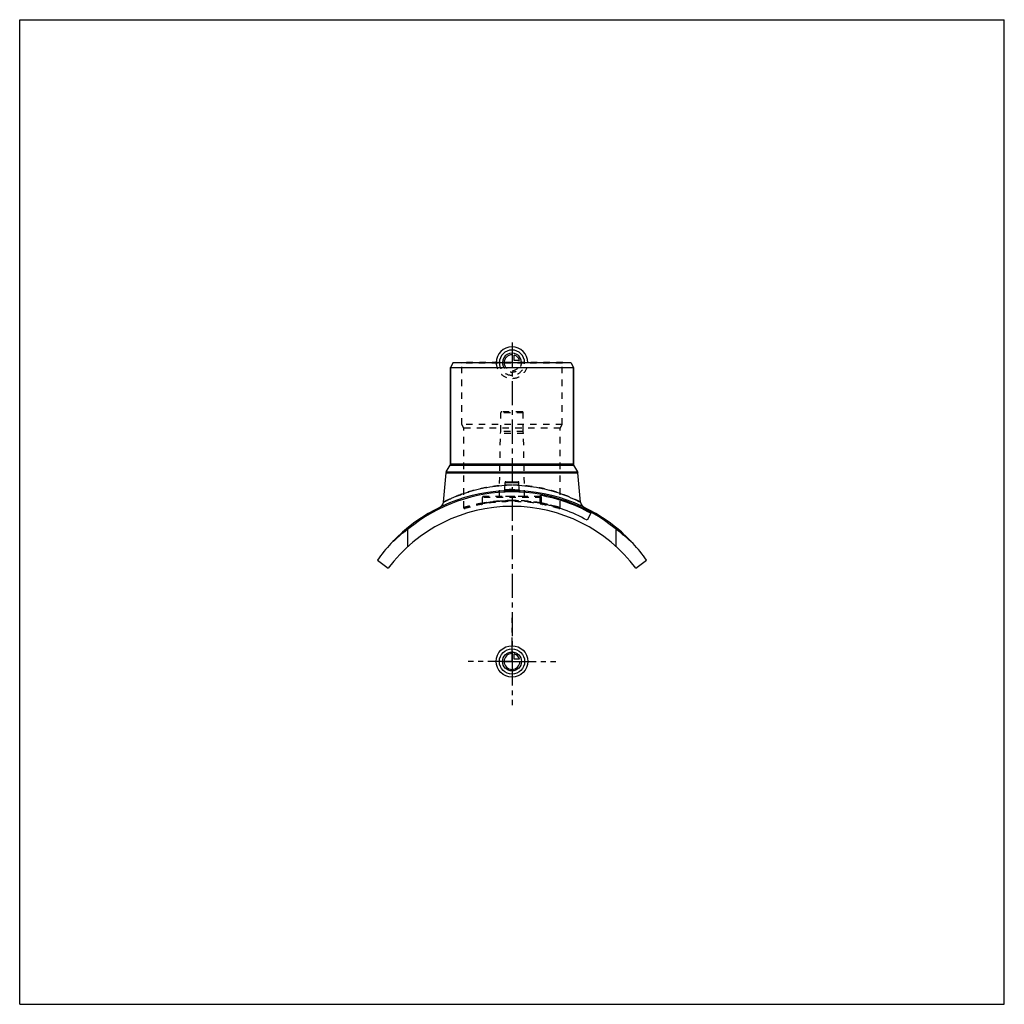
# Model space of a CAD drawing. Header units: millimetres. Extents: x 0 to 1000, y 0 to 1000.
import ezdxf

# ---------------------------------------------------------------- set-up
doc = ezdxf.new("R2010")
doc.units = ezdxf.units.MM
doc.header["$LTSCALE"] = 65.185185
doc.linetypes.add('CENTER', pattern=[0.6, 0.375, -0.075, 0.075, -0.075])
doc.linetypes.add('HIDDEN', pattern=[0.2, 0.1, -0.1])
doc.layers.get('0').update_dxf_attribs({"linetype": 'CONTINUOUS'})
for name, color, linetype in [('ACHSEN_S', 7, 'CONTINUOUS'), ('FASEN', 7, 'CONTINUOUS'), ('KOERPER', 7, 'CONTINUOUS'), ('KONST.EL_MIT_GEO', 7, 'CONTINUOUS'), ('KONSTR_EL', 7, 'CONTINUOUS'), ('KURVEN', 7, 'CONTINUOUS')]:
    doc.layers.add(name, color=color, linetype=linetype)

msp = doc.modelspace()

# ---------------------------------------------------------------- linework, layer by layer
at = {"color": 7, "linetype": 'Continuous'}
for p, q in [((0, 0), (0, 1000)), ((0, 1000), (1000, 1000)), ((1000, 0), (1000, 1000)), ((0, 0), (1000, 0))]:
    msp.add_line(p, q, dxfattribs=at)
at = {"layer": 'ACHSEN_S', "color": 2, "linetype": 'CENTER'}
msp.add_line((500, 672), (500, 328), dxfattribs=at)
at = {"layer": 'FASEN', "color": 7, "linetype": 'Continuous'}
for p, q in [((440.4, 651.7), (437.5, 646.8)), ((440.4, 651.7), (559.6, 651.7)), ((559.6, 651.7), (562.5, 646.8)), ((437.5, 646.8), (562.5, 646.8))]:
    msp.add_line(p, q, dxfattribs=at)
at = {"layer": 'KOERPER', "color": 7, "linetype": 'Continuous'}
for p, q in [((437.5, 548.9), (437.5, 646.8)), ((562.5, 548.9), (562.5, 646.8)), ((580.1, 498.7), (576.2, 491.7))]:
    msp.add_line(p, q, dxfattribs=at)
at = {"layer": 'KOERPER', "color": 8, "linetype": 'HIDDEN'}
for p, q in [((488.6, 581.8), (488.6, 600.8)), ((511.4, 581.8), (511.4, 600.8)), ((488.3, 579.8), (488.6, 581.8)), ((511.4, 581.8), (488.6, 581.8)), ((511.7, 579.8), (511.4, 581.8)), ((487.2, 515.8), (488.3, 579.8)), ((511.7, 579.8), (488.3, 579.8)), ((512.8, 515.8), (511.7, 579.8)), ((470, 508.7), (470, 514.8)), ((512.8, 515.8), (487.2, 515.8)), ((530, 508.7), (530, 514.8))]:
    msp.add_line(p, q, dxfattribs=at)
at = {"layer": 'KOERPER', "color": 2, "linetype": 'CENTER'}
for q in [(500, 392.6), (455.6, 348.2), (544.4, 348.2), (500, 303.9)]:
    msp.add_line((500, 348.2), q, dxfattribs=at)
at = {"layer": 'KONST.EL_MIT_GEO', "color": 8, "linetype": 'HIDDEN'}
for p, q in [((448.9, 651.2), (448.4, 651.7)), ((551.6, 651.7), (448.4, 651.7)), ((448.9, 588.8), (448.9, 651.2)), ((551.1, 651.2), (448.9, 651.2)), ((551.1, 651.2), (551.6, 651.7)), ((551.1, 588.8), (551.1, 651.2)), ((511.4, 600.8), (488.6, 600.8)), ((510.3, 601.8), (489.6, 601.8)), ((451, 585.1), (448.9, 588.8)), ((551.1, 588.8), (448.9, 588.8)), ((451, 504.5), (451, 585.1)), ((549, 585.1), (451, 585.1)), ((549, 585.1), (551.1, 588.8)), ((549, 504.5), (549, 585.1)), ((530, 514.8), (470, 514.8)), ((529, 515.8), (471, 515.8)), ((528.7, 508.9), (528.8, 508.9)), ((528.8, 508.9), (530, 508.7)), ((606.4, 483.6), (606.6, 483.8)), ((606.6, 483.8), (606.4, 483.6)), ((606.5, 483.5), (606.7, 483.7)), ((606.8, 483.3), (607, 483.5)), ((607.1, 483), (607.3, 483.3)), ((607.2, 482.9), (607.4, 483.1)), ((607.3, 482.9), (607.5, 483.1)), ((607.4, 482.8), (607.6, 483)), ((607.6, 482.6), (607.8, 482.9)), ((607.6, 482.6), (607.8, 482.8)), ((607.8, 482.5), (608, 482.7)), ((607.9, 482.4), (608.1, 482.6)), ((608.6, 481.8), (608.8, 482)), ((608.7, 481.7), (608.9, 481.9)), ((608.7, 481.7), (608.9, 481.9)), ((609, 481.4), (609.2, 481.7)), ((609.4, 481.1), (609.6, 481.4)), ((609.5, 481), (609.7, 481.2)), ((609.5, 481), (609.7, 481.2)), ((610, 480.5), (610.2, 480.8)), ((610.2, 480.4), (610.4, 480.6)), ((610.2, 480.4), (610.4, 480.6)), ((611.3, 479.5), (611.5, 479.7)), ((611.7, 479.1), (611.9, 479.3)), ((611.7, 479.1), (611.9, 479.3)), ((611.7, 479.1), (611.9, 479.3)), ((611.9, 478.9), (612.1, 479.1)), ((612, 478.8), (612.2, 479)), ((612.3, 478.5), (612.5, 478.8)), ((612.3, 478.5), (612.5, 478.7)), ((612.4, 478.5), (612.6, 478.7))]:
    msp.add_line(p, q, dxfattribs=at)
at = {"layer": 'KONST.EL_MIT_GEO', "color": 7, "linetype": 'Continuous'}
for p, q in [((437.5, 646.8), (437.5, 548.9)), ((562.5, 646.8), (562.5, 548.9)), ((433.3, 540.9), (437.2, 547.7)), ((433.3, 540.9), (566.7, 540.9)), ((437.2, 547.7), (562.8, 547.7)), ((437.5, 548.9), (562.5, 548.9)), ((566.7, 540.9), (562.8, 547.7)), ((430.3, 509.9), (433, 539.9)), ((433, 539.9), (567, 539.9)), ((493.9, 530.8), (506.1, 530.8)), ((569.7, 509.9), (567, 539.9)), ((492.6, 522.5), (493, 529.8)), ((493, 529.8), (507, 529.8)), ((507.4, 522.5), (507, 529.8)), ((528.7, 508.8), (528.7, 516.9)), ((569.5, 509.9), (569.7, 509.9)), ((606.3, 484.1), (606.1, 483.9)), ((606.3, 483.7), (606.4, 484)), ((612, 478.8), (612.2, 479)), ((612.7, 478.1), (612.9, 478.4))]:
    msp.add_line(p, q, dxfattribs=at)
for points in [[(491.8, 521.6), (491.8, 521.6), (491.7, 521.6)], [(492.6, 522.5), (492.6, 522.4), (492.6, 522.4), (492.5, 522.3), (492.5, 522.2), (492.5, 522.1), (492.4, 522.1), (492.4, 522), (492.4, 521.9), (492.3, 521.9), (492.3, 521.8), (492.2, 521.8), (492.1, 521.7), (492.1, 521.7), (492, 521.6), (491.9, 521.6), (491.8, 521.6)], [(508.2, 521.6), (508.1, 521.6), (508, 521.6), (507.9, 521.7), (507.9, 521.7), (507.8, 521.8), (507.7, 521.8), (507.7, 521.9), (507.6, 521.9), (507.6, 522), (507.6, 522.1), (507.5, 522.1), (507.5, 522.2), (507.5, 522.3), (507.4, 522.4), (507.4, 522.4), (507.4, 522.5)], [(508.3, 521.6), (508.2, 521.6), (508.2, 521.6)]]:
    msp.add_lwpolyline(points, dxfattribs=at)
at = {"layer": 'KONST.EL_MIT_GEO', "color": 8, "linetype": 'HIDDEN'}
for centre, radius, start, end in [((489.6, 600.8), 1, 90, 180), ((510.3, 600.8), 1, 0, 90), ((500, 354.2), 167.5, 87.1317, 92.8683), ((491.6, 522.5), 1, 279.1673, 282.2264), ((491.6, 522.5), 0.992, 356.1928, 356.987), ((500, 380.6), 146.7, 90.0001, 92.8114), ((500, 380.5), 146.7, 87.1893, 89.9992), ((508.4, 522.5), 1, 183.0422, 196.4437), ((508.4, 522.5), 1, 257.7735, 260.8209), ((500, 348.2), 162.4, 72.9167, 107.0833), ((471, 514.8), 1, 90, 180), ((500, 341.4), 170.2, 89.9994, 100.1519), ((500, 358.5), 153.1, 79.2022, 89.9987), ((500, 341.5), 170.2, 80.2968, 90.002), ((529, 514.8), 1, 0, 90), ((452, 504.4), 1, 180, 287.0833), ((469, 508.7), 1, 280.9365, 360), ((500, 341.7), 169.9, 79.8452, 80.2958), ((531, 508.7), 1, 180, 259.0635), ((548, 504.4), 1, 252.9167, 0)]:
    msp.add_arc(centre, radius, start, end, dxfattribs=at)
at = {"layer": 'KONST.EL_MIT_GEO', "color": 7, "linetype": 'Continuous'}
for centre, radius, start, end in [((435.4, 539.7), 2.5, 150, 175), ((435, 548.9), 2.5, 330, 360), ((565, 548.9), 2.5, 180, 210), ((564.6, 539.7), 2.5, 5, 30), ((493.9, 529.8), 1, 90, 177), ((506.1, 529.8), 1, 3, 90), ((500, 354.2), 167.5, 92.8683, 137.2418), ((491.6, 522.5), 0.999, 272.8783, 279.1673), ((491.6, 522.5), 1, 279.1619, 282.2155), ((491.6, 522.5), 1, 282.2264, 356.9893), ((508.4, 522.5), 1, 183.0108, 257.7735), ((508.4, 522.5), 1, 257.7846, 260.8263), ((508.4, 522.5), 0.999, 260.8209, 267.1217), ((500, 354.2), 167.5, 42.7582, 87.1317), ((500, 354.2), 165.2, 61, 80), ((424.3, 510.4), 6, 295.8518, 355), ((500, 354.2), 157.2, 61, 79.4854), ((575.7, 510.4), 6, 185, 244.1482), ((500, 354.2), 167.8, 47.7, 50.7115)]:
    msp.add_arc(centre, radius, start, end, dxfattribs=at)
at = {"layer": 'KONST.EL_MIT_GEO', "color": 8, "linetype": 'HIDDEN'}
for points, knots in [([(500, 527.2), (495.4, 527.2), (486.5, 526.8), (473.6, 525), (461.8, 522.3), (451.5, 519.1), (444, 516.3), (439, 514.1), (436, 512.7), (433.7, 511.6), (432.1, 510.8), (431.2, 510.3), (430.7, 510.1), (430.5, 509.9), (430.4, 509.9), (430.3, 509.9)], [0, 0, 0, 0, 0.18832, 0.36981, 0.53843, 0.68898, 0.81638, 0.86967, 0.91494, 0.95136, 0.97811, 0.98763, 0.99448, 0.99862, 1, 1, 1, 1]), ([(500, 521), (499.5, 521), (498.4, 521), (496.8, 521), (495.4, 521.1), (494.2, 521.1), (493.1, 521.2), (492.4, 521.3), (491.9, 521.4), (491.7, 521.4), (491.6, 521.5), (491.6, 521.5)], [0, 0, 0, 0, 0.19327, 0.37904, 0.55018, 0.70016, 0.82341, 0.91553, 0.97377, 0.99026, 1, 1, 1, 1]), ([(500, 522.7), (499.5, 522.7), (498.6, 522.7), (497.2, 522.7), (495.9, 522.6), (495, 522.6), (494.3, 522.6), (493.8, 522.6), (493.5, 522.5), (493.2, 522.5), (492.9, 522.5), (492.8, 522.5), (492.7, 522.5), (492.7, 522.5), (492.6, 522.5), (492.6, 522.5), (492.6, 522.5), (492.6, 522.5)], [0, 0, 0, 0, 0.19489, 0.38231, 0.55511, 0.70666, 0.7726, 0.83112, 0.88165, 0.92369, 0.95683, 0.96995, 0.98073, 0.98915, 0.99517, 0.99879, 1, 1, 1, 1]), ([(492.6, 522.5), (492.6, 522.5), (492.6, 522.5), (492.6, 522.5), (492.7, 522.5), (492.7, 522.5), (492.8, 522.5), (492.9, 522.5), (493.2, 522.5), (493.5, 522.5), (493.8, 522.6), (494.3, 522.6), (495, 522.6), (495.9, 522.6), (497.2, 522.7), (498.6, 522.7), (499.5, 522.7), (500, 522.7)], [0, 0, 0, 0, 0.00121, 0.00483, 0.01085, 0.01927, 0.03005, 0.04317, 0.07631, 0.11835, 0.16888, 0.2274, 0.29334, 0.44489, 0.61769, 0.80511, 1, 1, 1, 1]), ([(500, 522), (499.5, 522), (498.6, 522), (497.2, 522), (495.9, 522), (494.8, 522.1), (494, 522.1), (493.5, 522.2), (493.2, 522.2), (492.9, 522.3), (492.7, 522.3), (492.6, 522.4), (492.6, 522.5), (492.6, 522.5)], [0, 0, 0, 0, 0.19294, 0.37847, 0.54948, 0.69943, 0.82265, 0.8728, 0.91471, 0.94811, 0.97292, 0.98955, 1, 1, 1, 1]), ([(569.7, 509.9), (569.7, 509.9), (569.7, 509.9), (569.7, 509.9), (569.6, 509.9), (569.6, 509.9), (569.5, 509.9), (569.4, 510), (569.3, 510.1), (569.1, 510.2), (568.9, 510.3), (568.6, 510.4), (568.1, 510.7), (567.4, 511), (566.5, 511.5), (565.4, 512), (564.1, 512.6), (562.7, 513.3), (561.1, 514), (559.4, 514.8), (556.9, 515.8), (553.4, 517.2), (548.9, 518.9), (543.9, 520.6), (538.5, 522.1), (532.7, 523.6), (524.4, 525.3), (513.5, 526.8), (504.6, 527.2), (500, 527.2)], [0, 0, 0, 0, 0.00009, 0.00035, 0.00078, 0.00138, 0.00216, 0.00311, 0.00551, 0.0086, 0.01237, 0.0168, 0.02189, 0.03401, 0.04864, 0.06569, 0.08506, 0.10664, 0.13033, 0.15602, 0.1836, 0.24408, 0.31101, 0.38372, 0.46157, 0.54395, 0.63022, 0.8117, 1, 1, 1, 1]), ([(500, 522.7), (500.5, 522.7), (501.4, 522.7), (502.8, 522.7), (504.1, 522.6), (505, 522.6), (505.7, 522.6), (506.2, 522.6), (506.5, 522.5), (506.8, 522.5), (507.1, 522.5), (507.2, 522.5), (507.3, 522.5), (507.3, 522.5), (507.4, 522.5), (507.4, 522.5), (507.4, 522.5), (507.4, 522.5)], [0, 0, 0, 0, 0.19489, 0.38231, 0.55511, 0.70666, 0.7726, 0.83112, 0.88165, 0.92369, 0.95683, 0.96995, 0.98073, 0.98915, 0.99517, 0.99879, 1, 1, 1, 1]), ([(507.4, 522.5), (507.4, 522.5), (507.4, 522.4), (507.3, 522.3), (507.1, 522.3), (506.8, 522.2), (506.5, 522.2), (506, 522.1), (505.2, 522.1), (504.1, 522), (502.8, 522), (501.4, 522), (500.5, 522), (500, 522)], [0, 0, 0, 0, 0.01045, 0.02708, 0.0519, 0.08529, 0.1272, 0.17735, 0.30057, 0.45052, 0.62153, 0.80706, 1, 1, 1, 1]), ([(451, 504.4), (452.2, 504.8), (455, 505.6), (459.8, 506.9), (468.5, 508.8), (482.1, 511), (493.7, 511.6), (500, 511.6)], [0, 0, 0, 0, 0.07864, 0.17282, 0.29803, 0.62079, 1, 1, 1, 1]), ([(500, 511.6), (496.2, 511.6), (490.6, 511.4), (483.5, 510.8), (479, 510.2), (475.4, 509.7), (472.6, 509.2), (471, 508.9), (470.2, 508.7), (470, 508.7)], [0, 0, 0, 0, 0.38108, 0.5534, 0.70478, 0.82954, 0.92275, 0.98045, 1, 1, 1, 1]), ([(470, 508.7), (470, 508.7), (470.4, 508.8), (470.6, 508.8), (471.4, 509), (472.8, 509.2), (475.4, 509.7), (479, 510.2), (483.5, 510.8), (488.6, 511.3), (494.2, 511.6), (498, 511.6), (500, 511.6)], [0, 0, 0, 0, 0.0049, 0.01955, 0.04376, 0.07724, 0.17045, 0.2952, 0.44657, 0.61888, 0.80571, 1, 1, 1, 1]), ([(530, 508.7), (530, 508.7), (529.8, 508.7), (529.7, 508.7), (529.2, 508.8), (528.6, 508.9), (527.1, 509.2), (524.6, 509.7), (521.7, 510.1), (519, 510.5), (515.7, 510.9), (511.4, 511.3), (505.8, 511.6), (502, 511.6), (500, 511.6)], [0, 0, 0, 0, 0.0049, 0.01101, 0.01955, 0.04376, 0.07724, 0.17045, 0.29519, 0.36789, 0.44657, 0.61888, 0.80571, 1, 1, 1, 1]), ([(500, 511.6), (503.2, 511.6), (509.5, 511.5), (518.6, 510.7), (525.7, 509.7), (531, 508.8), (534.5, 508.1), (537.8, 507.4), (540.6, 506.7), (543.1, 506.1), (545.1, 505.6), (546.7, 505.1), (547.8, 504.8), (548.4, 504.6), (548.8, 504.5), (548.8, 504.5), (549, 504.4), (549, 504.4)], [0, 0, 0, 0, 0.19334, 0.37926, 0.55087, 0.62936, 0.70203, 0.7682, 0.82722, 0.87848, 0.92137, 0.95538, 0.98004, 0.98875, 0.99499, 0.99875, 1, 1, 1, 1]), ([(470, 509), (468.6, 508.7), (465.9, 508.2), (462.2, 507.4), (459, 506.6), (456.2, 505.9), (454.1, 505.3), (452.6, 504.9), (451.8, 504.7), (451.3, 504.5), (451.2, 504.5), (451, 504.4), (451, 504.4)], [0, 0, 0, 0, 0.21854, 0.41508, 0.58702, 0.7319, 0.84744, 0.93161, 0.96141, 0.98281, 0.9957, 1, 1, 1, 1]), ([(549, 504.4), (547.3, 504.9), (541.1, 506.7), (534.7, 508.1), (530, 509)], [0, 0, 0, 0, 0.26815, 1, 1, 1, 1])]:
    msp.add_open_spline(points, degree=3, knots=knots, dxfattribs=at)
at = {"layer": 'KONST.EL_MIT_GEO', "color": 7, "linetype": 'Continuous'}
for points, knots in [([(430.3, 509.9), (430.3, 509.9), (430.3, 509.9), (430.3, 509.9), (430.4, 509.9), (430.4, 509.9), (430.4, 509.9), (430.5, 510), (430.6, 510), (430.8, 510.1), (431, 510.2), (431.3, 510.4), (431.7, 510.6), (432.3, 510.9), (433.1, 511.3), (434.1, 511.8), (435.2, 512.3), (436.4, 512.9), (438.4, 513.8), (441, 515), (444.6, 516.5), (448.7, 518), (453.1, 519.6), (457.9, 521.1), (463.1, 522.6), (470.5, 524.3), (480.5, 526.1), (488.6, 526.8), (492.8, 527.1)], [0, 0, 0, 0, 0.00008, 0.00033, 0.00075, 0.00134, 0.00209, 0.00301, 0.00535, 0.00834, 0.012, 0.0163, 0.02124, 0.03303, 0.04728, 0.06391, 0.08283, 0.10395, 0.12718, 0.17955, 0.23921, 0.30545, 0.37762, 0.45514, 0.53743, 0.62394, 0.80725, 1, 1, 1, 1]), ([(491.6, 521.5), (491.6, 521.5), (491.6, 521.5), (491.7, 521.5), (491.7, 521.4)], [0, 0, 0, 0, 0.19873, 1, 1, 1, 1]), ([(491.7, 521.4), (491.7, 521.4), (491.8, 521.4), (492.2, 521.3), (492.7, 521.2), (493.5, 521.2), (494.5, 521.1), (495.7, 521.1), (497.6, 521), (499, 521), (500, 521)], [0, 0, 0, 0, 0.01755, 0.04233, 0.1138, 0.21319, 0.3377, 0.48353, 0.64607, 1, 1, 1, 1]), ([(492.6, 522.5), (492.6, 522.5), (492.6, 522.4), (492.7, 522.3), (492.9, 522.3), (493.2, 522.2), (493.5, 522.2), (494, 522.1), (494.8, 522.1), (495.9, 522), (497.2, 522), (498.6, 522), (499.5, 522), (500, 522)], [0, 0, 0, 0, 0.01045, 0.02708, 0.0519, 0.08529, 0.1272, 0.17735, 0.30057, 0.45052, 0.62153, 0.80706, 1, 1, 1, 1]), ([(500, 522), (500.5, 522), (501.4, 522), (502.8, 522), (504.1, 522), (505.2, 522.1), (506, 522.1), (506.5, 522.2), (506.8, 522.2), (507.1, 522.3), (507.3, 522.3), (507.4, 522.4), (507.4, 522.5), (507.4, 522.5)], [0, 0, 0, 0, 0.19294, 0.37847, 0.54948, 0.69943, 0.82265, 0.8728, 0.91471, 0.94811, 0.97292, 0.98955, 1, 1, 1, 1]), ([(500, 521), (500.5, 521), (501.6, 521), (503.1, 521), (504.5, 521.1), (505.8, 521.1), (506.8, 521.2), (507.5, 521.2), (507.9, 521.3), (508.1, 521.4), (508.3, 521.4), (508.4, 521.5), (508.4, 521.5)], [0, 0, 0, 0, 0.18993, 0.37279, 0.54183, 0.69084, 0.8145, 0.90855, 0.94353, 0.97023, 0.98874, 1, 1, 1, 1]), ([(507.2, 527.1), (515, 526.7), (529.6, 524.8), (550.5, 518.8), (563.2, 513.2), (569.5, 509.9)], [0, 0, 0, 0, 0.36196, 0.67247, 1, 1, 1, 1])]:
    msp.add_open_spline(points, degree=3, knots=knots, dxfattribs=at)
at = {"layer": 'KONST.EL_MIT_GEO', "color": 8, "linetype": 'HIDDEN'}
msp.add_open_spline([(508.4, 521.5), (508.4, 521.5), (508.4, 521.5), (508.4, 521.5)], degree=3, dxfattribs=at)
at = {"layer": 'KONST.EL_MIT_GEO', "color": 7, "linetype": 'Continuous'}
msp.add_open_spline([(508.4, 521.5), (508.4, 521.5), (508.4, 521.5), (508.4, 521.5)], degree=3, dxfattribs=at)
at = {"layer": 'KONSTR_EL', "color": 7, "linetype": 'Continuous'}
for p, q in [((394.3, 465), (394.3, 482.5)), ((605.7, 465), (605.7, 482.5)), ((363.4, 451.2), (374.2, 443)), ((625.8, 443), (636.6, 451.2))]:
    msp.add_line(p, q, dxfattribs=at)
for centre, radius, start, end in [((500, 354.2), 166.2, 50.5201, 129.4799), ((500, 348.2), 157.5, 36.9854, 143.0146), ((500.8, 338.2), 179.4, 126.4274, 133.6585), ((499.2, 338.3), 179.2, 46.3387, 53.5754), ((500, 354.2), 167.5, 137.2418, 144.6542), ((500, 354.2), 167.5, 35.3458, 42.7582)]:
    msp.add_arc(centre, radius, start, end, dxfattribs=at)
at = {"layer": 'KONSTR_EL', "color": 8, "linetype": 'HIDDEN'}
for centre, radius, start, end in [((500.8, 338.3), 179.2, 126.4246, 133.6613), ((499.2, 338.2), 179.4, 46.3415, 53.5726)]:
    msp.add_arc(centre, radius, start, end, dxfattribs=at)
at = {"layer": 'KURVEN', "color": 40, "linetype": 'Continuous'}
for p, q in [((500, 661.4), (500, 651.7)), ((502.2, 654), (502.2, 659.4)), ((507.7, 654), (502.2, 654)), ((500, 357.9), (500, 348.2)), ((502.2, 350.4), (502.2, 355.9)), ((507.7, 350.4), (502.2, 350.4)), ((490.4, 348.2), (508, 348.2))]:
    msp.add_line(p, q, dxfattribs=at)
at = {"layer": 'KURVEN', "color": 8, "linetype": 'HIDDEN'}
msp.add_line((490.4, 651.7), (508, 651.7), dxfattribs=at)
at = {"layer": 'KURVEN', "color": 40, "linetype": 'Continuous'}
for radius in [16, 12.8, 9.6]:
    msp.add_circle((500, 348.2), radius, dxfattribs=at)
for centre, radius, start, end in [((500, 651.7), 16, 0, 180), ((500, 651.7), 12.8, 0, 180), ((500, 651.7), 9.6, 0, 180.0001), ((500, 651.7), 8, 90, 180.0001), ((500, 651.7), 8, 15.962, 74.038), ((500, 348.2), 8, 90, 360), ((500, 348.2), 8, 15.962, 74.038)]:
    msp.add_arc(centre, radius, start, end, dxfattribs=at)
at = {"layer": 'KURVEN', "color": 8, "linetype": 'HIDDEN'}
for radius, start in [(16, 180), (12.8, 180), (9.6, 180.0001), (8, 180.0001)]:
    msp.add_arc((500, 651.7), radius, start, 360, dxfattribs=at)

doc.saveas('drawing.dxf')
